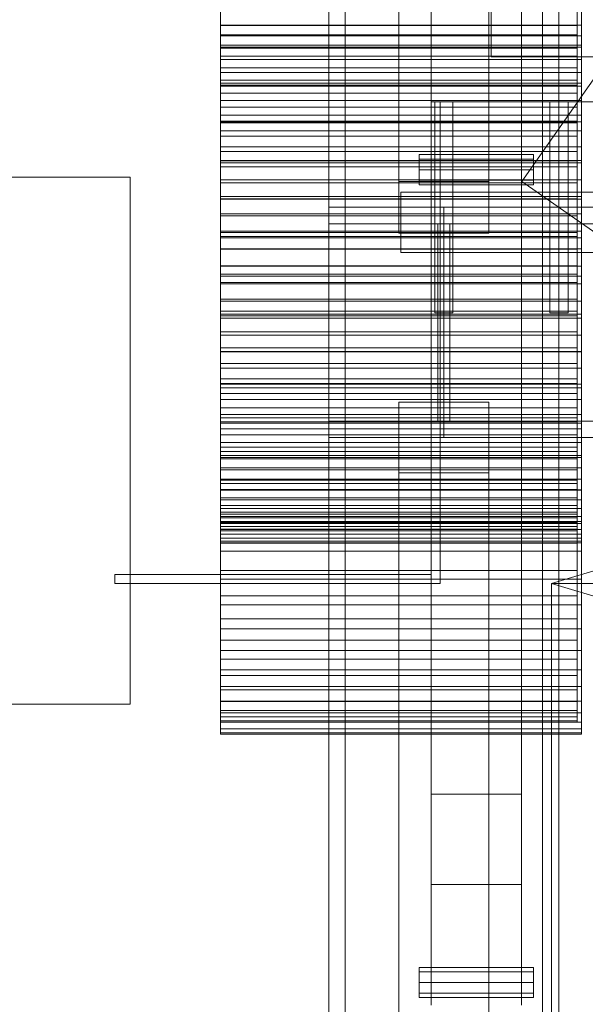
# Model space of a CAD drawing. Header units: millimetres. Extents: x -3490 to 61924, y -72580 to 6847.
# Tile 34 of 256: x -2103 to -1728, y -34880 to -34225. Entities that reach past the tile are written whole.
import ezdxf

# ---------------------------------------------------------------- set-up
doc = ezdxf.new("R2010")
doc.units = ezdxf.units.MM
for name, color, linetype, lineweight in [('COTAS_P', 1, 'Continuous', 0), ('frontal_briquetadora', 7, 'Continuous', 0), ('frontal_dosificador', 7, 'Continuous', 0), ('frontal_tolva', 7, 'Continuous', 0)]:
    doc.layers.add(name, color=color, linetype=linetype, lineweight=lineweight)
doc.dimstyles.new('R19_100', dxfattribs={"dimtxt": 250, "dimasz": 150, "dimexe": 150, "dimexo": 80, "dimgap": 100, "dimtad": 1, "dimtih": 1, "dimtoh": 1, "dimdsep": 46, "dimcen": 0.09, "dimadec": 0, "dimazin": 0, "dimtfac": 1, "dimtdec": 4, "dimtofl": 0, "dimtmove": 0, "dimatfit": 3, "dimfxl": 1, "dimtolj": 1, "dimtzin": 0, "dimarcsym": 0})

# ---------------------------------------------------------------- blocks, each defined once
blk = doc.blocks.new('DIM_R29_52')
at = {"layer": 'COTAS_P'}
for p, q in [((-1750, -34600), (-1600, -34555)), ((2600, -34600), (2450, -34555)), ((-1750, -35500), (-1750, -34600)), ((-1750, -34600), (2600, -34600)), ((-1750, -34600), (-1600, -34645)), ((2600, -34600), (2450, -34645)), ((2600, -35500), (2600, -34600))]:
    blk.add_line(p, q, dxfattribs=at)
blk.add_text('4350 P', height=250, dxfattribs=at).set_placement((425, -34500))

msp = doc.modelspace()

# ---------------------------------------------------------------- linework, layer by layer
at = {"layer": 'frontal_briquetadora'}
for p, q in [((-1970, -34217.505), (-1970, -34242.324)), ((-1730, -34217.505), (-1730, -34242.324)), ((-1970, -34219.938), (-1970, -34244.22)), ((-1970, -34228.945), (-1970, -34222.465)), ((-1970, -34229.242), (-1970, -34223.613)), ((-1733, -34219.938), (-1733, -34244.22)), ((-1733, -34229.242), (-1733, -34223.613)), ((-1730, -34228.945), (-1730, -34222.465)), ((-1970, -34236.002), (-1970, -34228.945)), ((-1970, -34228.945), (-1730, -34228.945)), ((-1970, -34235.448), (-1970, -34229.242)), ((-1970, -34229.242), (-1733, -34229.242)), ((-1733, -34235.448), (-1733, -34229.242)), ((-1730, -34236.002), (-1730, -34228.945)), ((-1970, -34242.208), (-1970, -34235.448)), ((-1970, -34235.448), (-1733, -34235.448)), ((-1970, -34243.612), (-1970, -34236.002)), ((-1970, -34236.002), (-1730, -34236.002)), ((-1733, -34242.208), (-1733, -34235.448)), ((-1730, -34243.612), (-1730, -34236.002)), ((-1970, -34249.498), (-1970, -34242.208)), ((-1970, -34242.208), (-1733, -34242.208)), ((-1970, -34242.324), (-1970, -34267.568)), ((-1970, -34242.324), (-1730, -34242.324)), ((-1970, -34251.745), (-1970, -34243.612)), ((-1970, -34243.612), (-1730, -34243.612)), ((-1970, -34244.22), (-1970, -34268.918)), ((-1970, -34244.22), (-1733, -34244.22)), ((-1733, -34249.498), (-1733, -34242.208)), ((-1733, -34244.22), (-1733, -34268.918)), ((-1730, -34242.324), (-1730, -34267.568)), ((-1730, -34251.745), (-1730, -34243.612)), ((-1970, -34257.288), (-1970, -34249.498)), ((-1970, -34249.498), (-1733, -34249.498)), ((-1733, -34257.288), (-1733, -34249.498)), ((-1970, -34260.371), (-1970, -34251.745)), ((-1970, -34251.745), (-1730, -34251.745)), ((-1970, -34265.551), (-1970, -34257.288)), ((-1970, -34257.288), (-1733, -34257.288)), ((-1733, -34265.551), (-1733, -34257.288)), ((-1730, -34260.371), (-1730, -34251.745)), ((-1970, -34269.458), (-1970, -34260.371)), ((-1970, -34260.371), (-1730, -34260.371)), ((-1730, -34269.458), (-1730, -34260.371)), ((-1970, -34274.256), (-1970, -34265.551)), ((-1970, -34265.551), (-1733, -34265.551)), ((-1970, -34267.568), (-1970, -34293.116)), ((-1970, -34267.568), (-1730, -34267.568)), ((-1970, -34268.918), (-1970, -34293.913)), ((-1970, -34268.918), (-1733, -34268.918)), ((-1970, -34278.972), (-1970, -34269.458)), ((-1970, -34269.458), (-1730, -34269.458)), ((-1733, -34274.256), (-1733, -34265.551)), ((-1733, -34268.918), (-1733, -34293.913)), ((-1730, -34267.568), (-1730, -34293.116)), ((-1730, -34278.972), (-1730, -34269.458)), ((-1970, -34283.369), (-1970, -34274.256)), ((-1970, -34274.256), (-1733, -34274.256)), ((-1733, -34283.369), (-1733, -34274.256)), ((-1970, -34288.877), (-1970, -34278.972)), ((-1970, -34278.972), (-1730, -34278.972)), ((-1970, -34292.857), (-1970, -34283.369)), ((-1970, -34283.369), (-1733, -34283.369)), ((-1733, -34292.857), (-1733, -34283.369)), ((-1730, -34288.877), (-1730, -34278.972)), ((-1970, -34299.136), (-1970, -34288.877)), ((-1970, -34288.877), (-1730, -34288.877)), ((-1730, -34299.136), (-1730, -34288.877)), ((-1970, -34302.683), (-1970, -34292.857)), ((-1970, -34292.857), (-1733, -34292.857)), ((-1970, -34293.116), (-1970, -34318.842)), ((-1970, -34293.116), (-1730, -34293.116)), ((-1970, -34293.913), (-1970, -34319.084)), ((-1970, -34293.913), (-1733, -34293.913)), ((-1733, -34302.683), (-1733, -34292.857)), ((-1733, -34293.913), (-1733, -34319.084)), ((-1730, -34293.116), (-1730, -34318.842)), ((-1970, -34309.71), (-1970, -34299.136)), ((-1970, -34299.136), (-1730, -34299.136)), ((-1970, -34312.813), (-1970, -34302.683)), ((-1970, -34302.683), (-1733, -34302.683)), ((-1733, -34312.813), (-1733, -34302.683)), ((-1730, -34309.71), (-1730, -34299.136)), ((-1970, -34320.56), (-1970, -34309.71)), ((-1970, -34309.71), (-1730, -34309.71)), ((-1730, -34320.56), (-1730, -34309.71)), ((-1970, -34323.206), (-1970, -34312.813)), ((-1970, -34312.813), (-1733, -34312.813)), ((-1733, -34323.206), (-1733, -34312.813)), ((-1970, -34318.842), (-1970, -34344.623)), ((-1970, -34318.842), (-1730, -34318.842)), ((-1970, -34319.084), (-1970, -34344.307)), ((-1970, -34319.084), (-1733, -34319.084)), ((-1970, -34331.646), (-1970, -34320.56)), ((-1970, -34320.56), (-1730, -34320.56)), ((-1970, -34333.825), (-1970, -34323.206)), ((-1970, -34323.206), (-1733, -34323.206)), ((-1733, -34319.084), (-1733, -34344.307)), ((-1733, -34333.825), (-1733, -34323.206)), ((-1730, -34318.842), (-1730, -34344.623)), ((-1730, -34331.646), (-1730, -34320.56)), ((-1970, -34342.926), (-1970, -34331.646)), ((-1970, -34331.646), (-1730, -34331.646)), ((-1970, -34344.63), (-1970, -34333.825)), ((-1970, -34333.825), (-1733, -34333.825)), ((-1733, -34344.63), (-1733, -34333.825)), ((-1730, -34342.926), (-1730, -34331.646)), ((-1970, -34354.357), (-1970, -34342.926)), ((-1970, -34342.926), (-1730, -34342.926)), ((-1730, -34354.357), (-1730, -34342.926)), ((-1970, -34344.307), (-1970, -34369.461)), ((-1970, -34344.307), (-1733, -34344.307)), ((-1970, -34344.623), (-1970, -34370.333)), ((-1970, -34344.623), (-1730, -34344.623)), ((-1970, -34355.58), (-1970, -34344.63)), ((-1970, -34344.63), (-1733, -34344.63)), ((-1733, -34344.307), (-1733, -34369.461)), ((-1733, -34355.58), (-1733, -34344.63)), ((-1730, -34344.623), (-1730, -34370.333)), ((-1970, -34365.897), (-1970, -34354.357)), ((-1970, -34354.357), (-1730, -34354.357)), ((-1970, -34366.634), (-1970, -34355.58)), ((-1970, -34355.58), (-1733, -34355.58)), ((-1733, -34366.634), (-1733, -34355.58)), ((-1730, -34365.897), (-1730, -34354.357)), ((-1970, -34377.502), (-1970, -34365.897)), ((-1970, -34365.897), (-1730, -34365.897)), ((-1970, -34377.75), (-1970, -34366.634)), ((-1970, -34366.634), (-1733, -34366.634)), ((-1733, -34377.75), (-1733, -34366.634)), ((-1730, -34377.502), (-1730, -34365.897)), ((-1970, -34369.461), (-1970, -34394.423)), ((-1970, -34369.461), (-1733, -34369.461)), ((-1970, -34370.333), (-1970, -34395.847)), ((-1970, -34370.333), (-1730, -34370.333)), ((-1733, -34369.461), (-1733, -34394.423)), ((-1730, -34370.333), (-1730, -34395.847)), ((-1970, -34389.13), (-1970, -34377.502)), ((-1970, -34377.502), (-1730, -34377.502)), ((-1970, -34388.888), (-1970, -34377.75)), ((-1970, -34377.75), (-1733, -34377.75)), ((-1733, -34388.888), (-1733, -34377.75)), ((-1730, -34389.13), (-1730, -34377.502)), ((-1970, -34400.006), (-1970, -34388.888)), ((-1970, -34388.888), (-1733, -34388.888)), ((-1733, -34400.006), (-1733, -34388.888)), ((-1970, -34400.736), (-1970, -34389.13)), ((-1970, -34389.13), (-1730, -34389.13)), ((-1970, -34394.423), (-1970, -34419.073)), ((-1970, -34394.423), (-1733, -34394.423)), ((-1733, -34394.423), (-1733, -34419.073)), ((-1730, -34400.736), (-1730, -34389.13)), ((-1970, -34395.847), (-1970, -34421.041)), ((-1970, -34395.847), (-1730, -34395.847)), ((-1970, -34411.061), (-1970, -34400.006)), ((-1970, -34400.006), (-1733, -34400.006)), ((-1970, -34412.277), (-1970, -34400.736)), ((-1970, -34400.736), (-1730, -34400.736)), ((-1733, -34411.061), (-1733, -34400.006)), ((-1730, -34395.847), (-1730, -34421.041)), ((-1730, -34412.277), (-1730, -34400.736)), ((-1970, -34422.013), (-1970, -34411.061)), ((-1970, -34411.061), (-1733, -34411.061)), ((-1970, -34423.71), (-1970, -34412.277)), ((-1970, -34412.277), (-1730, -34412.277)), ((-1733, -34422.013), (-1733, -34411.061)), ((-1730, -34423.71), (-1730, -34412.277)), ((-1970, -34419.073), (-1970, -34443.29)), ((-1970, -34419.073), (-1733, -34419.073)), ((-1970, -34421.041), (-1970, -34445.793)), ((-1970, -34421.041), (-1730, -34421.041)), ((-1733, -34419.073), (-1733, -34443.29)), ((-1730, -34421.041), (-1730, -34445.793)), ((-1970, -34432.82), (-1970, -34422.013)), ((-1970, -34422.013), (-1733, -34422.013)), ((-1970, -34434.992), (-1970, -34423.71)), ((-1970, -34423.71), (-1730, -34423.71)), ((-1733, -34432.82), (-1733, -34422.013)), ((-1730, -34434.992), (-1730, -34423.71)), ((-1970, -34443.442), (-1970, -34432.82)), ((-1970, -34432.82), (-1733, -34432.82)), ((-1733, -34443.442), (-1733, -34432.82)), ((-1970, -34446.081), (-1970, -34434.992)), ((-1970, -34434.992), (-1730, -34434.992)), ((-1730, -34446.081), (-1730, -34434.992)), ((-1970, -34443.29), (-1970, -34466.957)), ((-1970, -34443.29), (-1733, -34443.29)), ((-1970, -34453.839), (-1970, -34443.442)), ((-1970, -34443.442), (-1733, -34443.442)), ((-1970, -34445.793), (-1970, -34469.983)), ((-1970, -34445.793), (-1730, -34445.793)), ((-1970, -34456.935), (-1970, -34446.081)), ((-1970, -34446.081), (-1730, -34446.081)), ((-1733, -34443.29), (-1733, -34466.957)), ((-1733, -34453.839), (-1733, -34443.442)), ((-1730, -34445.793), (-1730, -34469.983)), ((-1730, -34456.935), (-1730, -34446.081)), ((-1970, -34463.972), (-1970, -34453.839)), ((-1970, -34453.839), (-1733, -34453.839)), ((-1733, -34463.972), (-1733, -34453.839)), ((-1970, -34467.513), (-1970, -34456.935)), ((-1970, -34456.935), (-1730, -34456.935)), ((-1730, -34467.513), (-1730, -34456.935)), ((-1970, -34473.803), (-1970, -34463.972)), ((-1970, -34463.972), (-1733, -34463.972)), ((-1970, -34466.957), (-1970, -34489.959)), ((-1970, -34466.957), (-1733, -34466.957)), ((-1733, -34473.803), (-1733, -34463.972)), ((-1733, -34466.957), (-1733, -34489.959)), ((-1970, -34477.777), (-1970, -34467.513)), ((-1970, -34467.513), (-1730, -34467.513)), ((-1970, -34469.983), (-1970, -34493.494)), ((-1970, -34469.983), (-1730, -34469.983)), ((-1970, -34483.296), (-1970, -34473.803)), ((-1970, -34473.803), (-1733, -34473.803)), ((-1733, -34483.296), (-1733, -34473.803)), ((-1730, -34477.777), (-1730, -34467.513)), ((-1730, -34469.983), (-1730, -34493.494)), ((-1970, -34487.687), (-1970, -34477.777)), ((-1970, -34477.777), (-1730, -34477.777)), ((-1730, -34487.687), (-1730, -34477.777)), ((-1970, -34492.415), (-1970, -34483.296)), ((-1970, -34483.296), (-1733, -34483.296)), ((-1733, -34492.415), (-1733, -34483.296)), ((-1970, -34497.207), (-1970, -34487.687)), ((-1970, -34487.687), (-1730, -34487.687)), ((-1970, -34489.959), (-1970, -34512.184)), ((-1970, -34489.959), (-1733, -34489.959)), ((-1970, -34501.126), (-1970, -34492.415)), ((-1970, -34492.415), (-1733, -34492.415)), ((-1970, -34493.494), (-1970, -34516.21)), ((-1970, -34493.494), (-1730, -34493.494)), ((-1733, -34489.959), (-1733, -34512.184)), ((-1733, -34501.126), (-1733, -34492.415)), ((-1730, -34497.207), (-1730, -34487.687)), ((-1730, -34493.494), (-1730, -34516.21)), ((-1970, -34506.3), (-1970, -34497.207)), ((-1970, -34497.207), (-1730, -34497.207)), ((-1730, -34506.3), (-1730, -34497.207)), ((-1970, -34509.395), (-1970, -34501.126)), ((-1970, -34501.126), (-1733, -34501.126)), ((-1970, -34514.934), (-1970, -34506.3)), ((-1970, -34506.3), (-1730, -34506.3)), ((-1733, -34509.395), (-1733, -34501.126)), ((-1730, -34514.934), (-1730, -34506.3)), ((-1970, -34517.193), (-1970, -34509.395)), ((-1970, -34509.395), (-1733, -34509.395)), ((-1970, -34512.184), (-1970, -34533.525)), ((-1970, -34512.184), (-1733, -34512.184)), ((-1733, -34517.193), (-1733, -34509.395)), ((-1733, -34512.184), (-1733, -34533.525)), ((-1970, -34523.074), (-1970, -34514.934)), ((-1970, -34514.934), (-1730, -34514.934)), ((-1970, -34516.21), (-1970, -34538.023)), ((-1970, -34516.21), (-1730, -34516.21)), ((-1970, -34524.49), (-1970, -34517.193)), ((-1970, -34517.193), (-1733, -34517.193)), ((-1733, -34524.49), (-1733, -34517.193)), ((-1730, -34523.074), (-1730, -34514.934)), ((-1730, -34516.21), (-1730, -34538.023)), ((-1970, -34530.691), (-1970, -34523.074)), ((-1970, -34523.074), (-1730, -34523.074)), ((-1970, -34531.258), (-1970, -34524.49)), ((-1970, -34524.49), (-1733, -34524.49)), ((-1733, -34531.258), (-1733, -34524.49)), ((-1730, -34530.691), (-1730, -34523.074)), ((-1970, -34537.757), (-1970, -34530.691)), ((-1970, -34530.691), (-1730, -34530.691)), ((-1970, -34537.473), (-1970, -34531.258)), ((-1970, -34531.258), (-1733, -34531.258)), ((-1733, -34537.473), (-1733, -34531.258)), ((-1730, -34537.757), (-1730, -34530.691)), ((-1970, -34533.525), (-1970, -34553.878)), ((-1970, -34533.525), (-1733, -34533.525)), ((-1970, -34543.11), (-1970, -34537.473)), ((-1970, -34537.473), (-1733, -34537.473)), ((-1970, -34544.245), (-1970, -34537.757)), ((-1970, -34537.757), (-1730, -34537.757)), ((-1970, -34538.023), (-1970, -34558.825)), ((-1970, -34538.023), (-1730, -34538.023)), ((-1733, -34533.525), (-1733, -34553.878)), ((-1733, -34543.11), (-1733, -34537.473)), ((-1730, -34544.245), (-1730, -34537.757)), ((-1730, -34538.023), (-1730, -34558.825)), ((-1970, -34548.149), (-1970, -34543.11)), ((-1970, -34543.11), (-1733, -34543.11)), ((-1970, -34550.13), (-1970, -34544.245)), ((-1970, -34544.245), (-1730, -34544.245)), ((-1733, -34548.149), (-1733, -34543.11)), ((-1730, -34550.13), (-1730, -34544.245)), ((-1970, -34552.572), (-1970, -34548.149)), ((-1970, -34548.149), (-1733, -34548.149)), ((-1970, -34555.391), (-1970, -34550.13)), ((-1970, -34550.13), (-1730, -34550.13)), ((-1733, -34552.572), (-1733, -34548.149)), ((-1730, -34555.391), (-1730, -34550.13)), ((-1970, -34556.361), (-1970, -34552.572)), ((-1970, -34552.572), (-1733, -34552.572)), ((-1970, -34553.878), (-1970, -34573.144)), ((-1970, -34553.878), (-1733, -34553.878)), ((-1970, -34560.008), (-1970, -34555.391)), ((-1970, -34555.391), (-1730, -34555.391)), ((-1970, -34559.502), (-1970, -34556.361)), ((-1970, -34556.361), (-1733, -34556.361)), ((-1970, -34558.825), (-1970, -34578.517)), ((-1970, -34558.825), (-1730, -34558.825)), ((-1733, -34556.361), (-1733, -34552.572)), ((-1733, -34553.878), (-1733, -34573.144)), ((-1733, -34559.502), (-1733, -34556.361)), ((-1730, -34560.008), (-1730, -34555.391)), ((-1730, -34558.825), (-1730, -34578.517)), ((-1970, -34561.983), (-1970, -34559.502)), ((-1970, -34559.502), (-1733, -34559.502)), ((-1970, -34563.963), (-1970, -34560.008)), ((-1970, -34560.008), (-1730, -34560.008)), ((-1970, -34563.796), (-1970, -34561.983)), ((-1970, -34561.983), (-1733, -34561.983)), ((-1970, -34564.933), (-1970, -34563.796)), ((-1970, -34563.796), (-1733, -34563.796)), ((-1970, -34567.242), (-1970, -34563.963)), ((-1970, -34563.963), (-1730, -34563.963)), ((-1970, -34691.071), (-1970, -34564.933)), ((-1970, -34564.933), (-1733, -34564.933)), ((-1733, -34561.983), (-1733, -34559.502)), ((-1733, -34563.796), (-1733, -34561.983)), ((-1733, -34564.933), (-1733, -34563.796)), ((-1733, -34691.071), (-1733, -34564.933)), ((-1730, -34563.963), (-1730, -34560.008)), ((-1730, -34567.242), (-1730, -34563.963)), ((-1970, -34569.833), (-1970, -34567.242)), ((-1970, -34567.242), (-1730, -34567.242)), ((-1970, -34571.725), (-1970, -34569.833)), ((-1970, -34569.833), (-1730, -34569.833)), ((-1970, -34572.912), (-1970, -34571.725)), ((-1970, -34571.725), (-1730, -34571.725)), ((-1730, -34569.833), (-1730, -34567.242)), ((-1730, -34571.725), (-1730, -34569.833)), ((-1730, -34572.912), (-1730, -34571.725)), ((-1970, -34699.05), (-1970, -34572.912)), ((-1970, -34572.912), (-1730, -34572.912)), ((-1970, -34573.144), (-1970, -34591.229)), ((-1970, -34573.144), (-1733, -34573.144)), ((-1970, -34578.517), (-1970, -34597.002)), ((-1970, -34578.517), (-1730, -34578.517)), ((-1733, -34573.144), (-1733, -34591.229)), ((-1730, -34699.05), (-1730, -34572.912)), ((-1730, -34578.517), (-1730, -34597.002)), ((-1970, -34591.229), (-1970, -34608.046)), ((-1970, -34591.229), (-1733, -34591.229)), ((-1733, -34591.229), (-1733, -34608.046)), ((-1970, -34597.002), (-1970, -34614.191)), ((-1970, -34597.002), (-1730, -34597.002)), ((-1730, -34597.002), (-1730, -34614.191)), ((-1970, -34608.046), (-1970, -34623.513)), ((-1970, -34608.046), (-1733, -34608.046)), ((-1733, -34608.046), (-1733, -34623.513)), ((-1970, -34614.191), (-1970, -34630)), ((-1970, -34614.191), (-1730, -34614.191)), ((-1730, -34614.191), (-1730, -34630)), ((-1970, -34623.513), (-1970, -34637.555)), ((-1970, -34623.513), (-1733, -34623.513)), ((-1733, -34623.513), (-1733, -34637.555)), ((-1970, -34630), (-1970, -34644.352)), ((-1970, -34630), (-1730, -34630)), ((-1730, -34630), (-1730, -34644.352)), ((-1970, -34637.555), (-1970, -34650.104)), ((-1970, -34637.555), (-1733, -34637.555)), ((-1733, -34637.555), (-1733, -34650.104)), ((-1970, -34644.352), (-1970, -34657.178)), ((-1970, -34644.352), (-1730, -34644.352)), ((-1970, -34650.104), (-1970, -34661.099)), ((-1970, -34650.104), (-1733, -34650.104)), ((-1733, -34650.104), (-1733, -34661.099)), ((-1730, -34644.352), (-1730, -34657.178)), ((-1970, -34657.178), (-1970, -34668.416)), ((-1970, -34657.178), (-1730, -34657.178)), ((-1970, -34661.099), (-1970, -34670.486)), ((-1970, -34661.099), (-1733, -34661.099)), ((-1733, -34661.099), (-1733, -34670.486)), ((-1730, -34657.178), (-1730, -34668.416)), ((-1970, -34668.416), (-1970, -34678.011)), ((-1970, -34668.416), (-1730, -34668.416)), ((-1730, -34668.416), (-1730, -34678.011)), ((-1970, -34670.486), (-1970, -34678.221)), ((-1970, -34670.486), (-1733, -34670.486)), ((-1733, -34670.486), (-1733, -34678.221)), ((-1970, -34678.011), (-1970, -34685.916)), ((-1970, -34678.011), (-1730, -34678.011)), ((-1970, -34678.221), (-1970, -34684.264)), ((-1970, -34678.221), (-1733, -34678.221)), ((-1733, -34678.221), (-1733, -34684.264)), ((-1730, -34678.011), (-1730, -34685.916)), ((-1970, -34684.264), (-1970, -34688.588)), ((-1970, -34684.264), (-1733, -34684.264)), ((-1970, -34685.916), (-1970, -34692.093)), ((-1970, -34685.916), (-1730, -34685.916)), ((-1970, -34688.588), (-1970, -34691.17)), ((-1970, -34688.588), (-1733, -34688.588)), ((-1733, -34684.264), (-1733, -34688.588)), ((-1733, -34688.588), (-1733, -34691.17)), ((-1730, -34685.916), (-1730, -34692.093)), ((-1970, -34691.999), (-1970, -34691.071)), ((-1970, -34691.071), (-1733, -34691.071)), ((-1970, -34691.17), (-1970, -34691.999)), ((-1970, -34691.17), (-1733, -34691.17)), ((-1970, -34691.999), (-1733, -34691.999)), ((-1970, -34692.093), (-1970, -34696.512)), ((-1970, -34692.093), (-1730, -34692.093)), ((-1733, -34691.999), (-1733, -34691.071)), ((-1733, -34691.17), (-1733, -34691.999)), ((-1730, -34692.093), (-1730, -34696.512)), ((-1970, -34696.512), (-1970, -34699.152)), ((-1970, -34696.512), (-1730, -34696.512)), ((-1970, -34699.999), (-1970, -34699.05)), ((-1970, -34699.05), (-1730, -34699.05)), ((-1970, -34699.152), (-1970, -34699.999)), ((-1970, -34699.152), (-1730, -34699.152)), ((-1970, -34699.999), (-1730, -34699.999)), ((-1730, -34696.512), (-1730, -34699.152)), ((-1730, -34699.999), (-1730, -34699.05)), ((-1730, -34699.152), (-1730, -34699.999))]:
    msp.add_line(p, q, dxfattribs=at)
at = {"layer": 'frontal_dosificador'}
for p, q in [((-1830, -34880), (-1830, -32340)), ((-1770, -34880), (-1770, -32340)), ((-1790, -34250), (-1790, -34185)), ((-210, -34250), (-1790, -34250)), ((-1770, -34280), (-1830, -34280)), ((-1830, -34340), (-1830, -34280)), ((-1824, -34280), (-1830, -34280)), ((-1830, -34600), (-1830, -34280)), ((-1824, -34600), (-1824, -34280)), ((-1770, -34340), (-1770, -34280)), ((-500, -34280), (-1770, -34280)), ((-1838, -34317.929), (-1838, -34315)), ((-1762, -34315), (-1838, -34315)), ((-1762, -34317.929), (-1762, -34315)), ((-1838, -34325), (-1838, -34317.929)), ((-1762, -34317.929), (-1838, -34317.929)), ((-1762, -34325), (-1762, -34317.929)), ((-2210, -34330), (-2030, -34330)), ((-2030, -34680), (-2030, -34330)), ((-1838, -34325), (-1838, -34332.071)), ((-1838, -34325), (-1762, -34325)), ((-1762, -34332.071), (-1762, -34325)), ((-1838, -34332.071), (-1838, -34335)), ((-1762, -34332.071), (-1838, -34332.071)), ((-1762, -34335), (-1838, -34335)), ((-1762, -34332.071), (-1762, -34335)), ((-500, -34340), (-1850, -34340)), ((-1850, -34380), (-1850, -34340)), ((-1770, -34340), (-1830, -34340)), ((-500, -34340), (-1770, -34340)), ((-500, -34380), (-1850, -34380)), ((-1830, -34594), (-2040, -34594)), ((-2040, -34600), (-2040, -34594)), ((-1830, -34600), (-1830, -34594)), ((-1830, -34600), (-2040, -34600)), ((-1824, -34600), (-1830, -34600)), ((-2210, -34680), (-2030, -34680)), ((-1770, -34740), (-1830, -34740)), ((-1830, -34800), (-1830, -34740)), ((-1770, -34800), (-1770, -34740)), ((-1770, -34800), (-1830, -34800)), ((-1838, -34857.929), (-1838, -34855)), ((-1762, -34855), (-1838, -34855)), ((-1838, -34865), (-1838, -34857.929)), ((-1762, -34857.929), (-1838, -34857.929)), ((-1762, -34857.929), (-1762, -34855)), ((-1762, -34865), (-1762, -34857.929)), ((-1838, -34865), (-1838, -34872.071)), ((-1838, -34865), (-1762, -34865)), ((-1762, -34872.071), (-1762, -34865)), ((-1838, -34872.071), (-1838, -34875)), ((-1762, -34872.071), (-1838, -34872.071)), ((-1762, -34872.071), (-1762, -34875)), ((-1762, -34875), (-1838, -34875))]:
    msp.add_line(p, q, dxfattribs=at)
at = {"layer": 'frontal_tolva'}
for p, q in [((-1898, -35980), (-1898, -32700)), ((-1887, -35980), (-1887, -32700)), ((-1756, -35980), (-1756, -32700)), ((-1745, -35980), (-1745, -32700)), ((-1851.5, -34332.806), (-1851.5, -32835.806)), ((-1791.5, -32835.806), (-1791.5, -34332.806)), ((-1769.584, -34332.806), (-722.584, -32835.806)), ((-1851.5, -32870.194), (-1851.5, -34367.194)), ((-1791.5, -34367.194), (-1791.5, -32870.194)), ((-1827.5, -34280), (-1815.5, -34280)), ((-1827.5, -34420), (-1827.5, -34280)), ((-1815.5, -34420), (-1815.5, -34280)), ((-1751, -34280), (-1739, -34280)), ((-1751, -34420), (-1751, -34280)), ((-1739, -34420), (-1739, -34280)), ((-1791.5, -34332.806), (-1851.5, -34332.806)), ((-1851.5, -34332.806), (-1851.5, -34367.194)), ((-1791.5, -34367.194), (-1791.5, -34332.806)), ((-1769.584, -34332.806), (-1720.416, -34367.194)), ((-1898, -34350), (-1745, -34350)), ((-1898, -34361), (-1898, -34350)), ((-1821.5, -34350), (1821.5, -34350)), ((-1821.5, -34350), (-1821.5, -34361)), ((-1745, -34361), (-1745, -34350)), ((-1898, -34361), (-1745, -34361)), ((-1825.5, -34361), (-1817.5, -34361)), ((-1825.5, -34492), (-1825.5, -34361)), ((-1821.5, -34361), (1821.5, -34361)), ((-1821.5, -34361), (-1821.5, -34492)), ((-1817.5, -34492), (-1817.5, -34361)), ((-1851.5, -34367.194), (-1791.5, -34367.194)), ((-1827.5, -34420), (-1815.5, -34420)), ((-1751, -34420), (-1739, -34420)), ((-1851.5, -35316.567), (-1851.5, -34479.567)), ((-1851.5, -34479.567), (-1791.5, -34479.567)), ((-1851.5, -34526.433), (-1851.5, -34479.567)), ((-1791.5, -34479.567), (-1791.5, -35316.567)), ((-1791.5, -34479.567), (-1791.5, -34526.433)), ((-1898, -34492), (-1745, -34492)), ((-1898, -34503), (-1898, -34492)), ((-1825.5, -34492), (-1817.5, -34492)), ((-1821.5, -34492), (1821.5, -34492)), ((-1821.5, -34492), (-1821.5, -34503)), ((-1745, -34503), (-1745, -34492)), ((-1898, -34503), (-1745, -34503)), ((-1821.5, -34503), (1821.5, -34503)), ((-1791.5, -34526.433), (-1851.5, -34526.433)), ((-1851.5, -34526.433), (-1851.5, -35363.433)), ((-1791.5, -35363.433), (-1791.5, -34526.433))]:
    msp.add_line(p, q, dxfattribs=at)

# ---------------------------------------------------------------- dimensions: what is measured, and where the dimension line sits
at = {"layer": 'COTAS_P'}
dim = msp.add_aligned_dim(p1=(-1750, -35500), p2=(2600, -35500), distance=900, text='<> P', dimstyle='R19_100', dxfattribs=at)
dim.commit()
dim.dimension.update_dxf_attribs({"geometry": 'DIM_R29_52', "text_midpoint": (425, -34600)})

doc.saveas('drawing.dxf')
